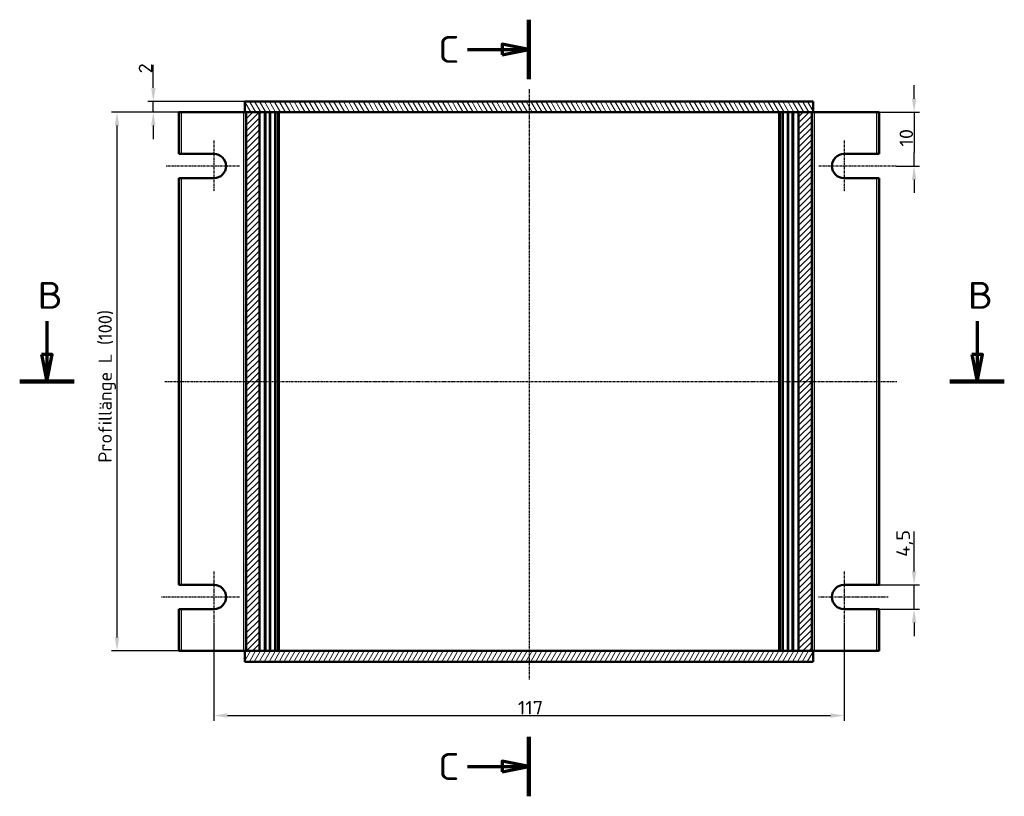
# Model space of a CAD drawing. Header units: millimetres. Extents: x 1 to 593, y 1 to 419.
# Tile 3 of 6: x 121 to 304, y 125 to 269. Entities that reach past the tile are written whole.
import ezdxf

# ---------------------------------------------------------------- set-up
doc = ezdxf.new("R2010")
doc.units = ezdxf.units.MM
doc.linetypes.add('CHAIN', pattern=[0.3543, 0.2362, -0.0295, 0.0591, -0.0295])
doc.linetypes.add('DASH_DOT', pattern=[0.37, 0.24, -0.06, 0.01, -0.06])
for name, color, linetype, lineweight in [('Bemaßung (ISO)', 1, 'Continuous', 25), ('Mittellinie (ISO)', 1, 'DASH_DOT', 25), ('Mittelpunktmarkierung (ISO)', 1, 'DASH_DOT', 25), ('Schnittlinie (ISO)', 3, 'CHAIN', 70), ('Schraffur (ISO)', 1, 'Continuous', 18), ('Sichtbar (ISO)', 7, 'Continuous', 50), ('Sichtbar schmal (ISO)', 1, 'Continuous', 25)]:
    doc.layers.add(name, color=color, linetype=linetype, lineweight=lineweight)
doc.styles.add('2_5', font='isocpeur.ttf', dxfattribs={"width": 1.1})
doc.styles.add('5', font='isocpeur.ttf', dxfattribs={"width": 1.1})
doc.dimstyles.new('Standard (DIN)', dxfattribs={"dimtxt": 2.5, "dimasz": 2.5, "dimexe": 1, "dimexo": 0, "dimgap": 0.2, "dimtad": 1, "dimdec": 6, "dimrnd": 1e-08, "dimtxsty": '2_5', "dimcen": 0.09, "dimdle": 7, "dimclrd": 256, "dimclre": 256, "dimclrt": 5, "dimadec": 6, "dimazin": 2, "dimtfac": 0.72, "dimtmove": 0, "dimatfit": 3, "dimfxl": 1, "dimtolj": 1, "dimlwd": -1, "dimlwe": -1, "dimarcsym": 0})

# ---------------------------------------------------------------- blocks, each defined once
blk = doc.blocks.new('2DTransSchnitt1')
at = {"layer": 'Schnittlinie (ISO)', "linetype": 'Continuous', "lineweight": 140}
for p, q in [((215.26, 268.75), (215.26, 257.71)), ((215.26, 135.63), (215.26, 124.59))]:
    blk.add_line(p, q, dxfattribs=at)
at = {"layer": 'Schnittlinie (ISO)', "linetype": 'Continuous'}
for p, q in [((215.26, 263.23), (210.26, 264.23)), ((210.26, 264.23), (210.26, 262.23)), ((203.84, 263.23), (210.26, 263.23)), ((210.26, 263.23), (215.26, 263.23)), ((210.26, 262.23), (215.26, 263.23)), ((203.84, 130.11), (210.26, 130.11)), ((215.26, 130.11), (210.26, 131.11)), ((210.26, 131.11), (210.26, 129.11)), ((210.26, 130.11), (215.26, 130.11)), ((210.26, 129.11), (215.26, 130.11))]:
    blk.add_line(p, q, dxfattribs=at)
at = {"layer": 'Schnittlinie (ISO)', "linetype": 'Continuous', "flags": 128}
for points in [[(210.26, 262.23), (215.26, 263.23), (210.26, 264.23), (210.26, 262.23)], [(210.26, 129.11), (215.26, 130.11), (210.26, 131.11), (210.26, 129.11)]]:
    blk.add_lwpolyline(points, dxfattribs=at)
at = {"layer": 'Schnittlinie (ISO)'}
for points in [[(210.26, 262.23), (215.26, 263.23), (210.26, 264.23), (210.26, 262.23)], [(210.26, 129.11), (215.26, 130.11), (210.26, 131.11), (210.26, 129.11)]]:
    blk.add_solid(points, dxfattribs=at)
at = {"layer": 'Schnittlinie (ISO)', "char_height": 5, "attachment_point": 7, "style": '5'}
for insert in [(198.39, 260.73), (198.39, 127.61)]:
    blk.add_mtext('C', dxfattribs=dict(at, insert=insert))
blk = doc.blocks.new('2DTransSchnitt2')
at = {"layer": 'Schnittlinie (ISO)', "linetype": 'Continuous'}
for p, q in [((125.75, 212.78), (125.75, 206.58)), ((298.46, 212.78), (298.46, 206.58)), ((124.75, 206.58), (125.75, 201.58)), ((126.75, 206.58), (124.75, 206.58)), ((125.75, 206.58), (125.75, 201.58)), ((125.75, 201.58), (126.75, 206.58)), ((297.46, 206.58), (298.46, 201.58)), ((299.46, 206.58), (297.46, 206.58)), ((298.46, 206.58), (298.46, 201.58)), ((298.46, 201.58), (299.46, 206.58))]:
    blk.add_line(p, q, dxfattribs=at)
at = {"layer": 'Schnittlinie (ISO)', "linetype": 'Continuous', "lineweight": 140}
for p, q in [((120.7, 201.58), (130.8, 201.58)), ((293.41, 201.58), (303.51, 201.58))]:
    blk.add_line(p, q, dxfattribs=at)
at = {"layer": 'Schnittlinie (ISO)', "linetype": 'Continuous', "flags": 128}
for points in [[(124.75, 206.58), (125.75, 201.58), (126.75, 206.58), (124.75, 206.58)], [(297.46, 206.58), (298.46, 201.58), (299.46, 206.58), (297.46, 206.58)]]:
    blk.add_lwpolyline(points, dxfattribs=at)
at = {"layer": 'Schnittlinie (ISO)'}
for points in [[(124.75, 206.58), (125.75, 201.58), (126.75, 206.58), (124.75, 206.58)], [(297.46, 206.58), (298.46, 201.58), (299.46, 206.58), (297.46, 206.58)]]:
    blk.add_solid(points, dxfattribs=at)
at = {"layer": 'Schnittlinie (ISO)', "char_height": 5, "attachment_point": 7, "style": '5'}
for insert in [(124.03, 215.08), (296.74, 215.08)]:
    blk.add_mtext('B', dxfattribs=dict(at, insert=insert))
blk = doc.blocks.new('*D27')
at = {"layer": 'Bemaßung (ISO)'}
for p, q in [((156.76, 156.83), (156.76, 138.58)), ((273.76, 156.83), (273.76, 138.58)), ((159.26, 139.58), (271.26, 139.58))]:
    blk.add_line(p, q, dxfattribs=at)
for points in [[(159.26, 139.99), (159.26, 139.16), (156.76, 139.58)], [(271.26, 139.99), (271.26, 139.16), (273.76, 139.58)]]:
    blk.add_solid(points, dxfattribs=at)
at = {"layer": 'Defpoints', "color": 0}
for p in [(156.76, 156.83), (273.76, 156.83), (273.76, 139.58)]:
    blk.add_point(p, dxfattribs=at)
at = {"layer": 'Bemaßung (ISO)', "color": 5, "insert": (213.2, 139.78), "char_height": 2.5, "attachment_point": 7, "style": '2_5'}
blk.add_mtext('\\A1;117', dxfattribs=at)
blk = doc.blocks.new('*D28')
at = {"layer": 'Bemaßung (ISO)'}
for p, q in [((286.76, 166.33), (286.76, 173.76)), ((279.76, 163.83), (287.76, 163.83)), ((286.76, 159.33), (286.76, 163.83)), ((279.76, 159.33), (287.76, 159.33)), ((286.76, 156.83), (286.76, 154.33))]:
    blk.add_line(p, q, dxfattribs=at)
for points in [[(286.35, 166.33), (287.18, 166.33), (286.76, 163.83)], [(286.35, 156.83), (287.18, 156.83), (286.76, 159.33)]]:
    blk.add_solid(points, dxfattribs=at)
at = {"layer": 'Defpoints', "color": 0}
for p in [(279.76, 163.83), (279.76, 159.33), (286.76, 159.33)]:
    blk.add_point(p, dxfattribs=at)
at = {"layer": 'Bemaßung (ISO)', "color": 5, "insert": (286.56, 169.03), "char_height": 2.5, "attachment_point": 7, "rotation": 90, "style": '2_5'}
blk.add_mtext('\\A1;4,5', dxfattribs=at)
blk = doc.blocks.new('*D29')
at = {"layer": 'Bemaßung (ISO)'}
for p, q in [((286.76, 254.08), (286.76, 256.58)), ((279.76, 251.58), (287.76, 251.58)), ((286.76, 251.58), (286.76, 249.08)), ((286.76, 249.08), (286.76, 244.08)), ((286.76, 241.58), (286.76, 244.08)), ((283.46, 241.58), (287.76, 241.58)), ((286.76, 239.08), (286.76, 236.58))]:
    blk.add_line(p, q, dxfattribs=at)
for points in [[(286.35, 254.08), (287.18, 254.08), (286.76, 251.58)], [(286.35, 239.08), (287.18, 239.08), (286.76, 241.58)]]:
    blk.add_solid(points, dxfattribs=at)
at = {"layer": 'Defpoints', "color": 0}
for p in [(279.76, 251.58), (283.46, 241.58), (286.76, 241.58)]:
    blk.add_point(p, dxfattribs=at)
at = {"layer": 'Bemaßung (ISO)', "color": 5, "insert": (286.56, 245.2), "char_height": 2.5, "attachment_point": 7, "rotation": 90, "style": '2_5'}
blk.add_mtext('\\A1;10', dxfattribs=at)
blk = doc.blocks.new('*D30')
at = {"layer": 'Bemaßung (ISO)'}
for p, q in [((145.51, 256.08), (145.51, 260.35)), ((162.51, 253.58), (144.51, 253.58)), ((145.51, 251.58), (145.51, 253.58)), ((162.51, 251.58), (144.51, 251.58)), ((145.51, 249.08), (145.51, 246.58))]:
    blk.add_line(p, q, dxfattribs=at)
for points in [[(145.1, 256.08), (145.93, 256.08), (145.51, 253.58)], [(145.1, 249.08), (145.93, 249.08), (145.51, 251.58)]]:
    blk.add_solid(points, dxfattribs=at)
at = {"layer": 'Defpoints', "color": 0}
for p in [(162.51, 253.58), (145.51, 251.58), (162.51, 251.58)]:
    blk.add_point(p, dxfattribs=at)
at = {"layer": 'Bemaßung (ISO)', "color": 5, "insert": (145.31, 258.78), "char_height": 2.5, "attachment_point": 7, "rotation": 90, "style": '2_5'}
blk.add_mtext('\\A1;2', dxfattribs=at)
blk = doc.blocks.new('*D31')
at = {"layer": 'Bemaßung (ISO)'}
for p, q in [((150.76, 251.58), (137.76, 251.58)), ((138.76, 249.08), (138.76, 154.08)), ((150.76, 151.58), (137.76, 151.58))]:
    blk.add_line(p, q, dxfattribs=at)
for points in [[(138.35, 249.08), (139.18, 249.08), (138.76, 251.58)], [(138.35, 154.08), (139.18, 154.08), (138.76, 151.58)]]:
    blk.add_solid(points, dxfattribs=at)
at = {"layer": 'Defpoints', "color": 0}
for p in [(150.76, 251.58), (138.76, 151.58), (150.76, 151.58)]:
    blk.add_point(p, dxfattribs=at)
at = {"layer": 'Bemaßung (ISO)', "color": 5, "insert": (138.56, 186.53), "char_height": 2.5, "attachment_point": 7, "rotation": 90, "style": '2_5'}
blk.add_mtext('\\A1;\\fISOCPEUR|b0|i0;\\H2.4873;Profillänge L (100)', dxfattribs=at)

msp = doc.modelspace()

# ---------------------------------------------------------------- hatches: boundary and pattern name
at = {"layer": 'Schraffur (ISO)'}
h = msp.add_hatch(dxfattribs=at)
h.set_pattern_fill('ANSI31', color=256, scale=6.35, angle=75.000175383, style=0)
h.set_pattern_definition([(120.00018, (0, 0), (-0.6874064, -0.3968771), [])])
h.paths.add_polyline_path([(268.0132777, 251.5762083), (268.0132777, 253.5762083), (162.5132777, 253.5762083), (162.5132777, 251.5762083), (162.7632777, 251.5762083), (165.2132777, 251.5762083), (265.3132777, 251.5762083), (267.7632777, 251.5762083)])
h = msp.add_hatch(dxfattribs=at)
h.set_pattern_fill('ANSI31', color=256, scale=6.35, style=0)
h.set_pattern_definition([(45, (0, 0), (-0.561266, 0.561266), [])])
h.paths.add_polyline_path([(162.7632777, 151.5762083), (165.2132777, 151.5762083), (165.2132777, 251.5762083), (162.7632777, 251.5762083)])
h.paths.add_polyline_path([(265.3132777, 151.5762083), (267.7632777, 151.5762083), (267.7632777, 251.5762083), (265.3132777, 251.5762083)])
h = msp.add_hatch(dxfattribs=at)
h.set_pattern_fill('ANSI31', color=256, scale=6.35, angle=14.999977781, style=0)
h.set_pattern_definition([(59.99998, (0, 0), (-0.6874075, 0.3968753), [])])
h.paths.add_polyline_path([(162.5132777, 151.5762083), (162.5132777, 149.5762083), (268.0132777, 149.5762083), (268.0132777, 151.5762083), (267.7632777, 151.5762083), (265.3132777, 151.5762083), (165.2132777, 151.5762083), (162.7632777, 151.5762083)])

# ---------------------------------------------------------------- linework, layer by layer
at = {"layer": 'Mittellinie (ISO)', "linetype": 'CHAIN'}
for p, q in [((215.2632777, 255.866666), (215.2632777, 146.255571)), ((147.6498156, 201.5762083), (283.633502, 201.5762083))]:
    msp.add_line(p, q, dxfattribs=at)
at = {"layer": 'Mittelpunktmarkierung (ISO)', "linetype": 'CHAIN'}
for p, q in [((156.7632777, 246.3262083), (156.7632777, 236.8262083)), ((273.7632777, 246.3262083), (273.7632777, 236.8262083)), ((161.5132777, 241.5762083), (147.8557974, 241.5762083)), ((283.4578353, 241.5762083), (269.0132777, 241.5762083)), ((156.7632777, 166.3262083), (156.7632777, 156.8262083)), ((273.7632777, 166.3262083), (273.7632777, 156.8262083)), ((161.5132777, 161.5762083), (146.9723965, 161.5762083)), ((281.9379294, 161.5762083), (269.0132777, 161.5762083))]:
    msp.add_line(p, q, dxfattribs=at)
at = {"layer": 'Sichtbar (ISO)'}
for p, q in [((268.0132777, 253.5762083), (162.5132777, 253.5762083)), ((162.5132777, 253.5762083), (162.5132777, 251.5762083)), ((268.0132777, 251.5762083), (268.0132777, 253.5762083)), ((150.2632777, 251.5762083), (150.2632777, 243.8262083)), ((150.2632777, 251.5762083), (150.7632777, 251.5762083)), ((150.7632777, 251.5762083), (162.2632777, 251.5762083)), ((162.5132777, 251.5762083), (162.2632777, 251.5762083)), ((162.5132777, 251.5762083), (268.0132777, 251.5762083)), ((165.2132777, 251.5762083), (162.7632777, 251.5762083)), ((162.7632777, 251.5762083), (162.7632777, 151.5762083)), ((165.2132777, 251.5762083), (165.2132777, 151.5762083)), ((166.2632777, 151.5762083), (166.2632777, 251.5762083)), ((167.1937079, 151.5762083), (167.1937079, 251.5762083)), ((168.1362532, 151.5762083), (168.1362532, 251.5762083)), ((168.7632777, 151.5762083), (168.7632777, 251.5762083)), ((261.7632777, 251.5762083), (261.7632777, 151.5762083)), ((262.3903021, 151.5762083), (262.3903021, 251.5762083)), ((263.3328474, 251.5762083), (263.3328474, 151.5762083)), ((264.2632777, 251.5762083), (264.2632777, 151.5762083)), ((267.7632777, 251.5762083), (265.3132777, 251.5762083)), ((265.3132777, 151.5762083), (265.3132777, 251.5762083)), ((267.7632777, 151.5762083), (267.7632777, 251.5762083)), ((268.2632777, 251.5762083), (268.0132777, 251.5762083)), ((279.7632777, 251.5762083), (268.2632777, 251.5762083)), ((279.7632777, 251.5762083), (280.2632777, 251.5762083)), ((280.2632777, 243.8262083), (280.2632777, 251.5762083)), ((150.7632777, 243.8262083), (150.2632777, 243.8262083)), ((150.7632777, 243.8262083), (156.7632777, 243.8262083)), ((273.7632777, 243.8262083), (279.7632777, 243.8262083)), ((280.2632777, 243.8262083), (279.7632777, 243.8262083)), ((150.2632777, 239.3262083), (150.2632777, 163.8262083)), ((150.2632777, 239.3262083), (150.7632777, 239.3262083)), ((156.7632777, 239.3262083), (150.7632777, 239.3262083)), ((279.7632777, 239.3262083), (273.7632777, 239.3262083)), ((279.7632777, 239.3262083), (280.2632777, 239.3262083)), ((280.2632777, 163.8262083), (280.2632777, 239.3262083)), ((150.7632777, 163.8262083), (150.2632777, 163.8262083)), ((150.7632777, 163.8262083), (156.7632777, 163.8262083)), ((273.7632777, 163.8262083), (279.7632777, 163.8262083)), ((280.2632777, 163.8262083), (279.7632777, 163.8262083)), ((150.2632777, 159.3262083), (150.2632777, 151.5762083)), ((150.2632777, 159.3262083), (150.7632777, 159.3262083)), ((156.7632777, 159.3262083), (150.7632777, 159.3262083)), ((279.7632777, 159.3262083), (273.7632777, 159.3262083)), ((279.7632777, 159.3262083), (280.2632777, 159.3262083)), ((280.2632777, 151.5762083), (280.2632777, 159.3262083)), ((150.7632777, 151.5762083), (150.2632777, 151.5762083)), ((150.7632777, 151.5762083), (162.2632777, 151.5762083)), ((162.2632777, 151.5762083), (162.5132777, 151.5762083)), ((162.5132777, 151.5762083), (162.5132777, 149.5762083)), ((268.0132777, 151.5762083), (162.5132777, 151.5762083)), ((162.7632777, 151.5762083), (165.2132777, 151.5762083)), ((265.3132777, 151.5762083), (267.7632777, 151.5762083)), ((268.0132777, 151.5762083), (268.2632777, 151.5762083)), ((268.0132777, 149.5762083), (268.0132777, 151.5762083)), ((279.7632777, 151.5762083), (268.2632777, 151.5762083)), ((280.2632777, 151.5762083), (279.7632777, 151.5762083)), ((162.5132777, 149.5762083), (268.0132777, 149.5762083))]:
    msp.add_line(p, q, dxfattribs=at)
for centre, start, end in [((156.7632777, 241.5762083), 270, 90), ((273.7632777, 241.5762083), 90, 270), ((156.7632777, 161.5762083), 270, 90), ((273.7632777, 161.5762083), 90, 270)]:
    msp.add_arc(centre, 2.25, start, end, dxfattribs=at)
at = {"layer": 'Sichtbar schmal (ISO)'}
for p, q in [((150.7632777, 243.8262083), (150.7632777, 251.5762083)), ((162.2632777, 251.5762083), (162.2632777, 151.5762083)), ((166.0632777, 251.5762083), (166.0632777, 151.5762083)), ((166.4632777, 151.5762083), (166.4632777, 251.5762083)), ((166.9937079, 251.5762083), (166.9937079, 151.5762083)), ((168.2753591, 151.5762083), (168.2753591, 251.5762083)), ((168.5023836, 251.5762083), (168.5023836, 151.5762083)), ((168.9632777, 151.5762083), (168.9632777, 251.5762083)), ((261.5632777, 251.5762083), (261.5632777, 151.5762083)), ((262.0241718, 151.5762083), (262.0241718, 251.5762083)), ((262.2511962, 251.5762083), (262.2511962, 151.5762083)), ((263.5328474, 151.5762083), (263.5328474, 251.5762083)), ((264.0632777, 251.5762083), (264.0632777, 151.5762083)), ((264.4632777, 151.5762083), (264.4632777, 251.5762083)), ((268.2632777, 151.5762083), (268.2632777, 251.5762083)), ((279.7632777, 251.5762083), (279.7632777, 243.8262083)), ((150.7632777, 163.8262083), (150.7632777, 239.3262083)), ((279.7632777, 239.3262083), (279.7632777, 163.8262083)), ((150.7632777, 151.5762083), (150.7632777, 159.3262083)), ((279.7632777, 159.3262083), (279.7632777, 151.5762083))]:
    msp.add_line(p, q, dxfattribs=at)

# ---------------------------------------------------------------- block references
at = {"layer": 'Schnittlinie (ISO)'}
for name in ['2DTransSchnitt1', '2DTransSchnitt2']:
    msp.add_blockref(name, (0, 0), dxfattribs=at)

# ---------------------------------------------------------------- dimensions: what is measured, and where the dimension line sits
at = {"layer": 'Bemaßung (ISO)'}
for base, p1, p2, angle, override, picture, middle in [((145.5132777, 251.5762083), (162.5132777, 253.5762083), (162.5132777, 251.5762083), 90, {"dimgap": 0.2, "dimdec": 6, "dimtol": 0, "dimlim": 0, "dimtp": 0, "dimtm": 0, "dimtdec": 2, "dimtofl": 1, "dimatfit": 1}, '*D30', (145.5132777, 259.4637083)), ((286.7632777, 241.5762083), (279.7632777, 251.5762083), (283.4578353, 241.5762083), 90, {"dimgap": 0.2, "dimdec": 6, "dimtol": 0, "dimlim": 0, "dimtp": 0, "dimtm": 0, "dimtdec": 2, "dimtofl": 0}, '*D29', (286.7632777, 246.5762083)), ((286.7632777, 159.3262083), (279.7632777, 163.8262083), (279.7632777, 159.3262083), 90, {"dimgap": 0.2, "dimdec": 6, "dimtol": 0, "dimlim": 0, "dimtp": 0, "dimtm": 0, "dimtdec": 2, "dimtofl": 1, "dimatfit": 1}, '*D28', (286.7632777, 171.2949582)), ((273.7632777, 139.5762083), (156.7632777, 156.8262083), (273.7632777, 156.8262083), 180, {"dimgap": 0.2, "dimdec": 6, "dimtol": 0, "dimlim": 0, "dimtp": 0, "dimtm": 0, "dimtdec": 2, "dimtofl": 0, "dimatfit": 1}, '*D27', (215.2632777, 139.5762083))]:
    dim = msp.add_linear_dim(base=base, p1=p1, p2=p2, angle=angle, dimstyle='Standard (DIN)', override=override, dxfattribs=at)
    dim.commit()
    dim.dimension.update_dxf_attribs({"geometry": picture, "text_midpoint": middle, "dimtype": 160})
dim = msp.add_linear_dim(base=(138.7632777, 151.5762083), p1=(150.7632777, 251.5762083), p2=(150.7632777, 151.5762083), angle=270, text='\\fISOCPEUR|b0|i0;\\H2.4873;Profillänge L (<>)', dimstyle='Standard (DIN)', override={"dimgap": 0.2, "dimdec": 6, "dimtol": 0, "dimlim": 0, "dimtp": 0, "dimtm": 0, "dimtdec": 2, "dimtofl": 0, "dimatfit": 1}, dxfattribs=at)
dim.commit()
dim.dimension.update_dxf_attribs({"geometry": '*D31', "text_midpoint": (138.7632777, 201.5762083), "dimtype": 160})

doc.saveas('drawing.dxf')
